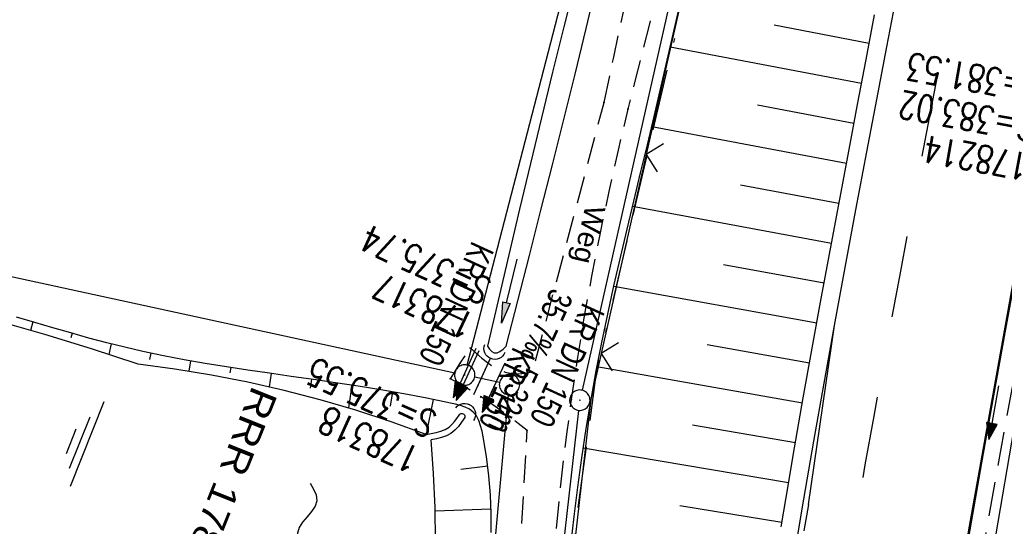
# Model space of a CAD drawing. Extents: x 508366 to 508907, y 448017 to 448810.
# Tile 8 of 47: x 508444 to 508516, y 448150 to 448187. Entities that reach past the tile are written whole.
import ezdxf

# ---------------------------------------------------------------- set-up
doc = ezdxf.new("R2010")
doc.units = 0
doc.header["$LTSCALE"] = 10
doc.header["$MEASUREMENT"] = 0
for name, pattern in [('ACAD_ISO16W100', [73, 15, -6.5, 15, -6.5, 15, -7, 1, -7]), ('ACHSE', [5.5, 4, -0.5, 0.5, -0.5]), ('AUSGEZOGEN', [0]), ('LT00', [0]), ('LT02', [0.4, 0.2, -0.2]), ('LT11', [0.3, 0.2, -0.1]), ('LT12', [0.4, 0.3, -0.1]), ('STRICHLINIE2', [0.375, 0.25, -0.125])]:
    doc.linetypes.add(name, pattern=pattern)
doc.layers.get('0').update_dxf_attribs({"linetype": 'LT00'})
for name, color, linetype in [('--EK_FBR', 250, 'LT00'), ('--EK_Halt-Pfeil', 4, 'LT00'), ('--EK_Haltung', 7, 'STRICHLINIE2'), ('--EK_Haltung-Text', 140, 'LT00'), ('--EK_RRB', 181, 'LT00'), ('--EK_RRB_SYMB', 181, 'LT00'), ('--EK_Schacht-Text', 5, 'LT00'), ('--EL_DFK_AB_L', 21, 'LT00'), ('--EL_DFK_AB_P', 7, 'LT00'), ('--EL_Halt-Pfeil', 4, 'LT00'), ('--EL_Haltung', 182, 'STRICHLINIE2'), ('--EL_Haltung-Text', 182, 'LT00'), ('--EL_RRB', 181, 'LT00'), ('--WASSER_NUTZUNG', 180, 'Continuous'), ('-AX-093', 35, 'ACHSE'), ('BAB-KABEL', 220, 'ACAD_ISO16W100'), ('DFK_AB_FLNR', 7, 'Continuous'), ('DFK_AB_L', 21, 'LT00'), ('DFK_AB_P', 7, 'LT00'), ('DFK_KATASTER', 250, 'LT00'), ('DL', 182, 'LT12'), ('DL_PFEIL', 201, 'LT00'), ('DL_TEXT', 182, 'LT00'), ('FELDWEG_TEXT', 250, 'Continuous'), ('PFEIL', 140, 'AUSGEZOGEN'), ('RRB_TEXT', 184, 'Continuous'), ('V125_AFBR_BAB', 250, 'LT00'), ('V125_BOESCH', 250, 'LT00'), ('V125_BOSCHUNG', 250, 'LT00'), ('V125_FELDWEG', 250, 'LT11'), ('V125_GRABEN', 250, 'LT00'), ('V125_H_BORD', 8, 'LT00'), ('V125_LD_MARK', 250, 'LT00'), ('V125_LG_MARK', 250, 'LT02'), ('V125_RAUHGE', 250, 'LT00'), ('V125_UK_DURCH', 182, 'LT00'), ('V125_ZAUN', 40, 'LT00')]:
    doc.layers.add(name, color=color, linetype=linetype)
doc.styles.add('Beschrift', font='ARIAL.TTF')
doc.styles.add('Haltungsbeschriftung', font='ARIAL.TTF', dxfattribs={"width": 0.75})
doc.styles.add('schachtbeschriftung', font='romans.shx', dxfattribs={"width": 0.75, "height": 2})
doc.styles.get("Standard").update_dxf_attribs({"font": 'ARIAL.TTF'})
doc.styles.add('UNIR-H', font='unir_h.shx', dxfattribs={"width": 0.8})

# ---------------------------------------------------------------- blocks, each defined once
blk = doc.blocks.new('SYMB7250')
at = {"color": 0, "linetype": 'ByBlock'}
for points in [[(-0.25, 0.28), (-0.208333, 0.308889), (-0.166667, 0.331111), (-0.125, 0.34), (-0.083333, 0.331111), (-0.041667, 0.308889), (0, 0.28)], [(0, 0.28), (0.041667, 0.251111), (0.083333, 0.228889), (0.125, 0.22), (0.166667, 0.228889), (0.208333, 0.251111), (0.25, 0.28)], [(-0.74, 0), (-0.698333, 0.028889), (-0.656667, 0.051111), (-0.615, 0.06), (-0.573333, 0.051111), (-0.531667, 0.028889), (-0.49, 0)], [(-0.49, 0), (-0.448333, -0.028889), (-0.406667, -0.051111), (-0.365, -0.06), (-0.323333, -0.051111), (-0.281667, -0.028889), (-0.24, 0)], [(0.24, 0), (0.281667, 0.028889), (0.323333, 0.051111), (0.365, 0.06), (0.406667, 0.051111), (0.448333, 0.028889), (0.49, 0)], [(0.49, 0), (0.531667, -0.028889), (0.573333, -0.051111), (0.615, -0.06), (0.656667, -0.051111), (0.698333, -0.028889), (0.74, 0)], [(-0.25, -0.28), (-0.208333, -0.251111), (-0.166667, -0.228889), (-0.125, -0.22), (-0.083333, -0.228889), (-0.041667, -0.251111), (0, -0.28)], [(0, -0.28), (0.041667, -0.308889), (0.083333, -0.331111), (0.125, -0.34), (0.166667, -0.331111), (0.208333, -0.308889), (0.25, -0.28)]]:
    blk.add_lwpolyline(points, dxfattribs=at)
blk = doc.blocks.new('SYMB0003')
at = {"color": 0, "linetype": 'ByBlock'}
for p, q in [((-0.015712, 0), (0.010166, 0.012015)), ((0, -0.021257), (-0.015712, 0)), ((0.010166, 0.012015), (0, -0.021257))]:
    blk.add_line(p, q, dxfattribs=at)
for points in [[(-0.031395, 0.499013), (-0.093691, 0.491144), (-0.154509, 0.475528), (-0.21289, 0.452414), (-0.267913, 0.422164), (-0.318712, 0.385257), (-0.364484, 0.342274), (-0.404509, 0.293893), (-0.438154, 0.240877), (-0.464888, 0.184062), (-0.484292, 0.124345), (-0.496058, 0.062667), (-0.5, 0)], [(0.5, 0), (0.496057, 0.062667), (0.484292, 0.124345), (0.464888, 0.184062), (0.438153, 0.240877), (0.404509, 0.293893), (0.364484, 0.342274), (0.318712, 0.385257), (0.267913, 0.422164), (0.21289, 0.452414), (0.154509, 0.475528), (0.093691, 0.491144), (0.031395, 0.499013), (-0.031395, 0.499013)], [(-0.5, 0), (-0.496058, -0.062667), (-0.484292, -0.124345), (-0.464888, -0.184062), (-0.438154, -0.240877), (-0.404509, -0.293893), (-0.364485, -0.342274), (-0.318712, -0.385257), (-0.267914, -0.422164), (-0.21289, -0.452414), (-0.154509, -0.475529), (-0.093691, -0.491144), (-0.031395, -0.499014), (0.031395, -0.499014)], [(0.031395, -0.499014), (0.093691, -0.491144), (0.154509, -0.475529), (0.21289, -0.452414), (0.267914, -0.422164), (0.318712, -0.385257), (0.364485, -0.342274), (0.404509, -0.293893), (0.438154, -0.240877), (0.464889, -0.184062), (0.484292, -0.124345), (0.496058, -0.062667), (0.5, 0)]]:
    blk.add_lwpolyline(points, dxfattribs=at)
blk = doc.blocks.new('Pfreil3')
at = {"layer": 'PFEIL'}
blk.add_hatch(color=256, dxfattribs=at).paths.add_polyline_path([(-1.549, 0.273), (-1.549, -0.273), (0, 0)])
for p, q in [((-1.549, 0), (-4.831, 0)), ((-1.549, -0.273), (-1.549, 0.273)), ((-1.549, 0.273), (0, 0)), ((0, 0), (-1.549, -0.273))]:
    blk.add_line(p, q, dxfattribs=at)
blk = doc.blocks.new('SYMB0011')
at = {"color": 0, "linetype": 'ByBlock'}
for p, q in [((0.5, 0), (-0.5, 0)), ((0, 0.5), (0, -0.5))]:
    blk.add_line(p, q, dxfattribs=at)
blk = doc.blocks.new('SYMB0024')
at = {"color": 0, "linetype": 'ByBlock'}
for p, q in [((-0.5, 0.5), (0, 0)), ((0, 0), (0.5, 0.5))]:
    blk.add_line(p, q, dxfattribs=at)
blk = doc.blocks.new('SYMB1107')
at = {"color": 0, "linetype": 'ByBlock'}
for points in [[(-0.2, 0), (-0.196157, 0.039018), (-0.184776, 0.076537), (-0.166294, 0.111114), (-0.141421, 0.141421), (-0.111114, 0.166294), (-0.076537, 0.184776), (-0.039018, 0.196157), (0, 0.2)], [(0, 0.2), (0.039018, 0.196157), (0.076537, 0.184776), (0.111114, 0.166294), (0.141421, 0.141421), (0.166294, 0.111114), (0.184776, 0.076537), (0.196157, 0.039018), (0.2, 0)]]:
    blk.add_lwpolyline(points, dxfattribs=at)
blk = doc.blocks.new('SYMB0070')
at = {"color": 0, "linetype": 'ByBlock'}
for p, q in [((-0.5, 0), (0.2, 0)), ((0.5, 0), (0.2, 0.1)), ((0.2, 0.1), (0.2, 0)), ((0.468, 0), (0.21, 0.086)), ((0.21, 0.086), (0.21, -0.086)), ((0.21, -0.086), (0.468, 0)), ((0.22, -0.072), (0.437, 0)), ((0.23, -0.058), (0.405, 0)), ((0.24, -0.045), (0.374, 0)), ((0.342, 0), (0.25, 0.031)), ((0.25, 0.031), (0.25, -0.031)), ((0.25, -0.031), (0.342, 0)), ((0.26, -0.017), (0.31, 0)), ((0.27, -0.003), (0.279, 0))]:
    blk.add_line(p, q, dxfattribs=at)
for points in [[(0.2, 0), (0.2, -0.1), (0.5, 0)], [(0.437, 0), (0.22, 0.072), (0.22, -0.072)], [(0.405, 0), (0.23, 0.058), (0.23, -0.058)], [(0.374, 0), (0.24, 0.045), (0.24, -0.045)], [(0.31, 0), (0.26, 0.017), (0.26, -0.017)], [(0.279, 0), (0.27, 0.003), (0.27, -0.003)]]:
    blk.add_lwpolyline(points, dxfattribs=at)
blk = doc.blocks.new('WASSER2')
at = {"layer": '--EK_RRB_SYMB'}
for p, q in [((-0.3349, 0), (0.3349, 0)), ((-0.1913, -0.0543), (0.2151, -0.0543)), ((-0.071, -0.1164), (0.123, -0.1164))]:
    blk.add_line(p, q, dxfattribs=at)

msp = doc.modelspace()

# ---------------------------------------------------------------- linework, layer by layer
at = {"layer": '--EK_FBR', "color": 2}
for points in [[(508626.469, 448497.705), (508616.197, 448476.875), (508605.921, 448454.856), (508595.874, 448432.15), (508586.568, 448410.009), (508577.699, 448387.484), (508569.382, 448364.954), (508561.383, 448342.031), (508553.96, 448319.302), (508546.614, 448295.314), (508539.721, 448270.71), (508533.566, 448247.002), (508527.759, 448222.598), (508522.528, 448198.422), (508517.808, 448174.187), (508513.382, 448149.598), (508509.347, 448125.186), (508505.724, 448100.686)], [(508503.544, 448164.613), (508504.324, 448168.866), (508505.114, 448173.118), (508505.912, 448177.368), (508506.642, 448181.227), (508507.379, 448185.085), (508508.126, 448188.941)]]:
    msp.add_lwpolyline(points, dxfattribs=at)
at = {"layer": '--EK_FBR', "linetype": 'LT11', "flags": 128}
for points in [[(508486.593, 448181.009), (508487.303, 448184.333), (508488.015, 448187.657), (508488.731, 448190.98), (508489.453, 448194.302), (508490.183, 448197.622), (508490.924, 448200.94), (508491.677, 448204.255), (508492.31, 448206.989), (508492.955, 448209.72), (508493.615, 448212.447), (508494.294, 448215.169), (508494.993, 448217.886), (508495.715, 448220.597), (508496.463, 448223.3), (508497.176, 448225.782), (508497.911, 448228.259), (508498.663, 448230.73), (508499.431, 448233.197), (508500.211, 448235.66), (508501.001, 448238.121), (508501.796, 448240.58), (508502.594, 448243.038)], [(508482.062, 448137.732), (508482.252, 448140.121), (508482.446, 448142.509), (508482.647, 448144.896), (508482.858, 448147.282), (508483.084, 448149.666), (508483.327, 448152.048), (508483.591, 448154.427), (508483.88, 448156.803), (508484.197, 448159.175), (508484.655, 448162.247), (508485.163, 448165.311), (508485.719, 448168.368), (508486.32, 448171.417), (508486.964, 448174.457), (508487.647, 448177.49), (508488.367, 448180.513), (508488.879, 448182.577), (508489.404, 448184.638), (508489.938, 448186.696), (508490.478, 448188.752), (508491.02, 448190.808), (508491.561, 448192.864), (508492.098, 448194.921), (508492.626, 448196.979), (508493.144, 448199.041), (508493.646, 448201.106), (508494.13, 448203.176), (508494.529, 448204.954), (508494.915, 448206.734), (508495.294, 448208.517), (508495.667, 448210.3), (508496.039, 448212.084), (508496.414, 448213.867), (508496.796, 448215.649), (508497.187, 448217.427), (508497.593, 448219.202), (508498.016, 448220.972), (508498.46, 448222.736), (508498.989, 448224.716), (508499.546, 448226.688), (508500.129, 448228.653), (508500.734, 448230.613), (508501.358, 448232.567), (508501.998, 448234.517), (508502.65, 448236.464), (508503.312, 448238.408), (508503.981, 448240.351), (508504.652, 448242.292)], [(508476.781, 448162.938), (508477.187, 448162.572), (508477.597, 448162.218), (508478.013, 448161.889), (508478.439, 448161.599), (508478.877, 448161.36), (508479.331, 448161.185), (508479.803, 448161.086), (508480.175, 448161.067), (508480.556, 448161.087), (508480.943, 448161.132), (508481.334, 448161.19), (508486.593, 448181.009)], [(508475.309, 448160.693), (508475.662, 448161.272), (508476.025, 448161.845), (508476.398, 448162.395), (508476.781, 448162.938)], [(508479.878, 448138.072), (508480.939, 448156.894), (508480.271, 448157.41), (508479.599, 448157.92), (508478.921, 448158.421), (508478.233, 448158.907), (508477.533, 448159.374), (508476.801, 448159.828), (508476.058, 448160.265), (508475.309, 448160.693)]]:
    msp.add_lwpolyline(points, dxfattribs=at)
at = {"layer": '--EK_FBR'}
msp.add_lwpolyline([(508500.536, 448147.443), (508501.281, 448151.841), (508502.02, 448156.101), (508502.775, 448160.358), (508503.544, 448164.613)], dxfattribs=at)
at = {"layer": '--EK_Haltung'}
for p, q in [((508520.641, 448182.609), (508511.798, 448133.435)), ((508478.25, 448162.237), (508476.654, 448158.765))]:
    msp.add_line(p, q, dxfattribs=at)
at = {"layer": '--EK_RRB'}
msp.add_lwpolyline([(508478.285, 448149.393), (508478.284, 448150.765), (508478.232, 448152.152), (508478.122, 448153.555), (508477.95, 448154.976), (508477.708, 448156.416), (508477.623, 448156.835), (508477.519, 448157.241), (508477.384, 448157.62), (508477.206, 448157.959), (508476.974, 448158.244), (508476.705, 448158.448), (508476.392, 448158.606), (508476.044, 448158.728), (508475.675, 448158.826), (508475.295, 448158.911), (508473.574, 448159.265), (508471.87, 448159.585), (508470.183, 448159.878), (508468.511, 448160.147), (508466.857, 448160.399), (508465.218, 448160.638), (508463.596, 448160.869), (508461.99, 448161.097), (508460.4, 448161.328), (508458.826, 448161.567), (508457.268, 448161.817), (508455.725, 448162.086), (508454.199, 448162.377), (508452.688, 448162.697), (508451.359, 448163.006), (508450.037, 448163.339), (508448.719, 448163.69), (508447.4, 448164.058), (508446.076, 448164.438), (508444.742, 448164.827), (508443.394, 448165.222)], dxfattribs=at)
at = {"layer": '--EL_DFK_AB_L'}
for p, q in [((508498.966, 448221.857), (508484.975, 448159.849)), ((508425.173, 448172.068), (508475.617, 448161.128)), ((508478.907, 448160.416), (508477.084, 448160.812)), ((508476.689, 448128.156), (508479.572, 448159.513)), ((508479.715, 448114.045), (508484.726, 448158.372))]:
    msp.add_line(p, q, dxfattribs=at)
at = {"layer": '--EL_Haltung'}
for p, q in [((508520.641, 448182.609), (508511.798, 448133.435)), ((508478.25, 448162.237), (508476.654, 448158.765))]:
    msp.add_line(p, q, dxfattribs=at)
at = {"layer": '--EL_RRB'}
msp.add_lwpolyline([(508478.285, 448149.393), (508478.284, 448150.765), (508478.232, 448152.152), (508478.122, 448153.555), (508477.95, 448154.976), (508477.708, 448156.416), (508477.623, 448156.835), (508477.519, 448157.241), (508477.384, 448157.62), (508477.206, 448157.959), (508476.974, 448158.244), (508476.705, 448158.448), (508476.392, 448158.606), (508476.044, 448158.728), (508475.675, 448158.826), (508475.295, 448158.911), (508473.574, 448159.265), (508471.87, 448159.585), (508470.183, 448159.878), (508468.511, 448160.147), (508466.857, 448160.399), (508465.218, 448160.638), (508463.596, 448160.869), (508461.99, 448161.097), (508460.4, 448161.328), (508458.826, 448161.567), (508457.268, 448161.817), (508455.725, 448162.086), (508454.199, 448162.377), (508452.688, 448162.697), (508451.359, 448163.006), (508450.037, 448163.339), (508448.719, 448163.69), (508447.4, 448164.058), (508446.076, 448164.438), (508444.742, 448164.827), (508443.394, 448165.222)], dxfattribs=at)
at = {"layer": '-AX-093', "ltscale": 0.2}
msp.add_lwpolyline([(508524.021, 448195.408), (508522.099, 448185.833), (508520.245, 448176.246), (508518.456, 448166.646), (508516.731, 448157.034), (508515.069, 448147.411), (508513.467, 448137.778), (508511.925, 448128.136), (508510.44, 448118.484), (508509.011, 448108.824), (508507.637, 448099.156), (508506.316, 448089.48), (508505.047, 448079.798), (508503.827, 448070.109), (508503.596, 448068.203)], dxfattribs=at)
at = {"layer": 'BAB-KABEL', "ltscale": 0.03, "flags": 128}
msp.add_lwpolyline([(508761.637, 448761.991), (508761.413, 448761.665), (508751.074, 448746.056), (508734.064, 448723.741), (508723.724, 448711.345), (508718.212, 448704.459), (508713.613, 448696.376), (508686.717, 448654.757), (508671.534, 448637.703), (508644.305, 448608.039), (508629.576, 448591.601), (508628.23, 448590.167), (508627.243, 448588.193), (508626.505, 448585.996), (508630.756, 448580.349), (508635.557, 448574.979), (508645.734, 448563.785), (508632.922, 448541.342), (508625.71, 448528.169), (508618.608, 448514.09), (508612.89, 448501.411), (508605.911, 448486.638), (508596.525, 448468.082), (508590.352, 448454.717), (508583.484, 448438.345), (508575.927, 448420.369), (508569.566, 448404.62), (508561.374, 448379.926), (508559.189, 448373.378), (508539.254, 448373.924), (508535.422, 448332.257), (508534.583, 448325.665), (508534.174, 448323.891), (508530.897, 448314.887), (508523.651, 448292.891), (508510.802, 448255.585), (508499.723, 448218.809), (508491.79, 448185.85), (508486.047, 448161.381), (508483.035, 448139.227), (508479.751, 448113.403), (508481.527, 448103.17), (508480.164, 448094.262), (508478.935, 448090.579), (508477.433, 448087.401), (508476.34, 448080.034), (508476.228, 448079.151)], dxfattribs=at)
at = {"layer": 'DFK_AB_L'}
for p, q in [((508498.966, 448221.857), (508484.975, 448159.849)), ((508425.173, 448172.068), (508475.617, 448161.128)), ((508478.907, 448160.416), (508477.084, 448160.812)), ((508476.689, 448128.156), (508479.572, 448159.513)), ((508479.715, 448114.045), (508484.726, 448158.372))]:
    msp.add_line(p, q, dxfattribs=at)
at = {"layer": 'DFK_KATASTER'}
msp.add_line((508476.539, 448161.695), (508492.492, 448223.253), dxfattribs=at)
at = {"layer": 'DL'}
msp.add_line((508478.25, 448162.237), (508476.654, 448158.765), dxfattribs=at)
at = {"layer": 'V125_AFBR_BAB', "color": 0}
for points in [[(508626.469, 448497.705), (508616.197, 448476.875), (508605.921, 448454.856), (508595.874, 448432.15), (508586.568, 448410.009), (508577.699, 448387.484), (508569.382, 448364.954), (508561.383, 448342.031), (508553.96, 448319.302), (508546.614, 448295.314), (508539.721, 448270.71), (508533.566, 448247.002), (508527.759, 448222.598), (508522.528, 448198.422), (508517.808, 448174.187), (508513.382, 448149.598), (508509.347, 448125.186), (508505.724, 448100.686)], [(508503.544, 448164.613), (508504.324, 448168.866), (508505.114, 448173.118), (508505.912, 448177.368), (508506.642, 448181.227), (508507.379, 448185.085), (508508.126, 448188.941)]]:
    msp.add_lwpolyline(points, dxfattribs=at)
at = {"layer": 'V125_AFBR_BAB'}
msp.add_lwpolyline([(508500.536, 448147.443), (508501.281, 448151.841), (508502.02, 448156.101), (508502.775, 448160.358), (508503.544, 448164.613)], dxfattribs=at)
at = {"layer": 'V125_BOESCH'}
for points in [[(508483.1, 448137.568), (508483.295, 448139.739), (508483.493, 448141.909), (508483.698, 448144.078), (508483.914, 448146.244), (508484.145, 448148.409), (508484.393, 448150.571), (508484.662, 448152.728), (508484.956, 448154.882), (508485.279, 448157.031), (508485.634, 448159.175), (508486.015, 448161.269), (508486.425, 448163.359), (508486.861, 448165.444), (508487.319, 448167.525), (508487.794, 448169.604), (508488.281, 448171.68), (508488.777, 448173.755), (508489.278, 448175.829), (508489.779, 448177.903), (508490.275, 448179.978), (508490.95, 448182.848), (508491.61, 448185.72), (508492.259, 448188.595)], [(508499.614, 448149.819), (508499.972, 448151.961), (508500.598, 448155.623), (508501.239, 448159.284), (508501.895, 448162.942), (508502.561, 448166.598), (508503.237, 448170.253), (508503.919, 448173.906), (508504.606, 448177.559), (508505.229, 448180.857), (508505.855, 448184.154), (508506.486, 448187.449)], [(508473.511, 448156.607), (508470.941, 448157.533), (508468.344, 448158.38), (508465.722, 448159.146), (508463.077, 448159.832), (508460.413, 448160.437), (508457.732, 448160.96), (508455.035, 448161.401), (508452.327, 448161.759), (508448.912, 448162.883), (508445.476, 448163.941), (508442.02, 448164.934)], [(508478.285, 448149.393), (508478.284, 448150.765), (508478.232, 448152.152), (508478.122, 448153.555), (508477.95, 448154.976), (508477.708, 448156.416), (508477.623, 448156.835), (508477.519, 448157.241), (508477.384, 448157.62), (508477.206, 448157.959), (508476.974, 448158.244), (508476.705, 448158.448), (508476.392, 448158.606), (508476.044, 448158.728), (508475.675, 448158.826), (508475.295, 448158.911), (508473.574, 448159.265), (508471.87, 448159.585), (508470.183, 448159.878), (508468.511, 448160.147), (508466.857, 448160.399), (508465.218, 448160.638), (508463.596, 448160.869), (508461.99, 448161.097), (508460.4, 448161.328), (508458.826, 448161.567), (508457.268, 448161.817), (508455.725, 448162.086), (508454.199, 448162.377), (508452.688, 448162.697), (508451.359, 448163.006), (508450.037, 448163.339), (508448.719, 448163.69), (508447.4, 448164.058), (508446.076, 448164.438), (508444.742, 448164.827), (508443.394, 448165.222)], [(508473.627, 448138.794), (508473.883, 448141.273), (508474.066, 448143.758), (508474.175, 448146.248), (508474.211, 448148.74), (508474.174, 448151.232), (508474.063, 448153.722), (508473.879, 448156.208)]]:
    msp.add_lwpolyline(points, dxfattribs=at)
at = {"layer": 'V125_BOSCHUNG'}
for p, q in [((508506.081, 448185.335), (508499.105, 448186.678)), ((508505.521, 448182.401), (508491.464, 448185.08)), ((508504.963, 448179.453), (508497.876, 448180.804)), ((508504.41, 448176.518), (508490.095, 448179.22)), ((508503.859, 448173.583), (508496.624, 448174.935)), ((508503.31, 448170.647), (508488.681, 448173.353)), ((508502.766, 448167.71), (508495.375, 448169.064)), ((508502.227, 448164.772), (508487.309, 448167.479)), ((508444.602, 448164.868), (508444.424, 448164.251)), ((508447.479, 448164.035), (508447.39, 448163.711)), ((508450.364, 448163.255), (508450.173, 448162.476)), ((508501.697, 448161.846), (508494.181, 448163.183)), ((508453.267, 448162.571), (508453.172, 448162.119)), ((508456.197, 448162.002), (508456.063, 448161.242)), ((508459.149, 448161.517), (508459.087, 448161.118)), ((508501.173, 448158.906), (508486.071, 448161.564)), ((508462.114, 448161.079), (508461.968, 448160.094)), ((508465.084, 448160.657), (508464.989, 448160.013)), ((508468.057, 448160.217), (508467.798, 448158.546)), ((508471.036, 448159.732), (508470.855, 448158.678)), ((508474.021, 448159.176), (508473.508, 448156.609)), ((508500.659, 448155.977), (508493.096, 448157.282)), ((508500.156, 448153.047), (508485.061, 448155.596)), ((508478.044, 448154.257), (508476.052, 448154.019)), ((508499.663, 448150.114), (508492.154, 448151.356)), ((508478.276, 448151.1), (508474.18, 448150.964))]:
    msp.add_line(p, q, dxfattribs=at)
at = {"layer": 'V125_FELDWEG', "flags": 128}
for points in [[(508486.593, 448181.009), (508487.303, 448184.333), (508488.015, 448187.657), (508488.731, 448190.98), (508489.453, 448194.302), (508490.183, 448197.622), (508490.924, 448200.94), (508491.677, 448204.255), (508492.31, 448206.989), (508492.955, 448209.72), (508493.615, 448212.447), (508494.294, 448215.169), (508494.993, 448217.886), (508495.715, 448220.597), (508496.463, 448223.3), (508497.176, 448225.782), (508497.911, 448228.259), (508498.663, 448230.73), (508499.431, 448233.197), (508500.211, 448235.66), (508501.001, 448238.121), (508501.796, 448240.58), (508502.594, 448243.038)], [(508482.062, 448137.732), (508482.252, 448140.121), (508482.446, 448142.509), (508482.647, 448144.896), (508482.858, 448147.282), (508483.084, 448149.666), (508483.327, 448152.048), (508483.591, 448154.427), (508483.88, 448156.803), (508484.197, 448159.175), (508484.655, 448162.247), (508485.163, 448165.311), (508485.719, 448168.368), (508486.32, 448171.417), (508486.964, 448174.457), (508487.647, 448177.49), (508488.367, 448180.513), (508488.879, 448182.577), (508489.404, 448184.638), (508489.938, 448186.696), (508490.478, 448188.752), (508491.02, 448190.808), (508491.561, 448192.864), (508492.098, 448194.921), (508492.626, 448196.979), (508493.144, 448199.041), (508493.646, 448201.106), (508494.13, 448203.176), (508494.529, 448204.954), (508494.915, 448206.734), (508495.294, 448208.517), (508495.667, 448210.3), (508496.039, 448212.084), (508496.414, 448213.867), (508496.796, 448215.649), (508497.187, 448217.427), (508497.593, 448219.202), (508498.016, 448220.972), (508498.46, 448222.736), (508498.989, 448224.716), (508499.546, 448226.688), (508500.129, 448228.653), (508500.734, 448230.613), (508501.358, 448232.567), (508501.998, 448234.517), (508502.65, 448236.464), (508503.312, 448238.408), (508503.981, 448240.351), (508504.652, 448242.292)], [(508476.781, 448162.938), (508477.187, 448162.572), (508477.597, 448162.218), (508478.013, 448161.889), (508478.439, 448161.599), (508478.877, 448161.36), (508479.331, 448161.185), (508479.803, 448161.086), (508480.175, 448161.067), (508480.556, 448161.087), (508480.943, 448161.132), (508481.334, 448161.19), (508486.593, 448181.009)], [(508475.309, 448160.693), (508475.662, 448161.272), (508476.025, 448161.845), (508476.398, 448162.395), (508476.781, 448162.938)], [(508479.878, 448138.072), (508480.939, 448156.894), (508480.271, 448157.41), (508479.599, 448157.92), (508478.921, 448158.421), (508478.233, 448158.907), (508477.533, 448159.374), (508476.801, 448159.828), (508476.058, 448160.265), (508475.309, 448160.693)]]:
    msp.add_lwpolyline(points, dxfattribs=at)
at = {"layer": 'V125_GRABEN'}
for points in [[(508484.355, 448189.4), (508483.643, 448186.576), (508482.812, 448183.227), (508481.993, 448179.875), (508481.186, 448176.52), (508480.387, 448173.164), (508479.594, 448169.805), (508478.805, 448166.446), (508478.019, 448163.086)], [(508479.395, 448163.081), (508480.25, 448166.413), (508481.104, 448169.746), (508481.954, 448173.08), (508482.797, 448176.415), (508483.633, 448179.752), (508484.458, 448183.092), (508485.271, 448186.435), (508485.852, 448188.855)], [(508478.019, 448163.086), (508478.179, 448162.868), (508478.344, 448162.69), (508478.519, 448162.588), (508478.722, 448162.596), (508478.939, 448162.702), (508479.165, 448162.875), (508479.395, 448163.081)]]:
    msp.add_lwpolyline(points, dxfattribs=at)
at = {"layer": 'V125_H_BORD'}
msp.add_lwpolyline([(508505.87, 448100.725), (508506.367, 448104.222), (508506.867, 448107.719), (508507.37, 448111.215), (508507.878, 448114.711), (508508.395, 448118.205), (508508.921, 448121.698), (508509.458, 448125.189), (508510.101, 448129.261), (508510.761, 448133.331), (508511.434, 448137.399), (508512.12, 448141.465), (508512.815, 448145.529), (508513.519, 448149.592), (508514.379, 448154.512), (508515.25, 448159.431), (508516.133, 448164.348), (508517.029, 448169.262), (508517.94, 448174.174), (508519.201, 448180.829), (508520.493, 448187.477)], dxfattribs=at)
at = {"layer": 'V125_LD_MARK'}
msp.add_line((508501.62, 448151.443), (508503.544, 448164.613), dxfattribs=at)
msp.add_lwpolyline([(508501.62, 448151.443), (508501.281, 448149.508)], dxfattribs=at)
at = {"layer": 'V125_LG_MARK', "ltscale": 3, "flags": 128}
msp.add_lwpolyline([(508535.873, 448288.019), (508535.023, 448284.978), (508534.176, 448281.937), (508533.332, 448278.894), (508532.494, 448275.85), (508531.664, 448272.804), (508530.375, 448267.996), (508529.108, 448263.182), (508527.864, 448258.362), (508526.639, 448253.538), (508525.433, 448248.708), (508523.95, 448242.664), (508522.494, 448236.614), (508521.068, 448230.556), (508519.672, 448224.492), (508518.624, 448219.841), (508517.596, 448215.186), (508516.588, 448210.526), (508515.602, 448205.862), (508514.64, 448201.193), (508513.908, 448197.56), (508513.189, 448193.925), (508512.481, 448190.288), (508511.781, 448186.649), (508511.088, 448183.009), (508510.4, 448179.368), (508509.714, 448175.726), (508509.046, 448172.169), (508508.38, 448168.612), (508507.719, 448165.054), (508507.063, 448161.495), (508506.415, 448157.934), (508505.776, 448154.372), (508505.149, 448150.808), (508504.406, 448146.489), (508503.679, 448142.167), (508502.968, 448137.843), (508502.271, 448133.516), (508501.585, 448129.187), (508500.909, 448124.857), (508500.302, 448120.918), (508499.703, 448116.978), (508499.113, 448113.036), (508498.533, 448109.093), (508497.966, 448105.149), (508497.412, 448101.202), (508497.143, 448099.252), (508496.877, 448097.301), (508496.612, 448095.35)], dxfattribs=at)
at = {"layer": 'V125_RAUHGE'}
for points in [[(508473.511, 448156.607), (508473.881, 448156.667), (508474.242, 448156.739), (508474.587, 448156.835), (508474.909, 448156.966), (508475.198, 448157.145), (508475.407, 448157.332), (508475.595, 448157.547), (508475.77, 448157.782), (508475.939, 448158.027)], [(508476.351, 448157.844), (508476.123, 448157.509), (508475.884, 448157.19), (508475.623, 448156.905), (508475.329, 448156.669), (508475.003, 448156.498), (508474.646, 448156.375), (508474.268, 448156.283), (508473.879, 448156.208)], [(508475.939, 448158.027), (508475.98, 448158.079), (508476.035, 448158.116), (508476.098, 448158.137), (508476.164, 448158.138), (508476.227, 448158.12), (508476.283, 448158.085), (508476.326, 448158.035), (508476.353, 448157.975), (508476.362, 448157.909), (508476.351, 448157.844)]]:
    msp.add_lwpolyline(points, dxfattribs=at)
at = {"layer": 'V125_ZAUN'}
for p, q in [((508493, 448191.804), (508489.695, 448177.172)), ((508489.695, 448177.172), (508486.389, 448162.541))]:
    msp.add_line(p, q, dxfattribs=at)
msp.add_lwpolyline([(508486.389, 448162.541), (508485.628, 448159.169), (508484.324, 448147.7)], dxfattribs=at)

# ---------------------------------------------------------------- block references
at = {"layer": '--EK_Halt-Pfeil', "yscale": 4, "zscale": 4}
for p, xscale, rotation in [((508476.339, 448161.1), 4.000000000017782, 245.3195900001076), ((508515.235, 448158.198), 3.999999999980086, 259.8041699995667)]:
    msp.add_blockref('SYMB0070', p, dxfattribs=dict(at, xscale=xscale, rotation=rotation))
at = {"layer": '--EK_RRB_SYMB', "xscale": 10.00000000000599, "yscale": 9.99999999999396, "zscale": 10, "rotation": 248.1913645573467}
msp.add_blockref('WASSER2', (508448.573, 448155.888), dxfattribs=at)
at = {"layer": '--EL_DFK_AB_P', "xscale": 1.500000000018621, "yscale": 1.5, "zscale": 1.5, "rotation": 264.7377099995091}
for p in [(508476.35, 448160.967), (508479.64, 448160.26), (508484.81, 448159.119)]:
    msp.add_blockref('SYMB0003', p, dxfattribs=at)
at = {"layer": '--EL_Halt-Pfeil', "yscale": 4, "zscale": 4}
for p, xscale, rotation in [((508478.462, 448160.031), 4.000000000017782, 245.3195900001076), ((508515.235, 448158.198), 3.999999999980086, 259.8041699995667)]:
    msp.add_blockref('SYMB0070', p, dxfattribs=dict(at, xscale=xscale, rotation=rotation))
at = {"layer": '--WASSER_NUTZUNG', "xscale": 9.999999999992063, "yscale": 9.999999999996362, "zscale": 10, "rotation": 264.7376999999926}
msp.add_blockref('SYMB7250', (508464.306, 448145.66), dxfattribs=at)
at = {"layer": 'DFK_AB_P', "xscale": 1.500000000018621, "yscale": 1.5, "zscale": 1.5, "rotation": 264.7377099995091}
for p in [(508476.35, 448160.967), (508479.64, 448160.26), (508484.81, 448159.119)]:
    msp.add_blockref('SYMB0003', p, dxfattribs=at)
at = {"layer": 'DL_PFEIL', "xscale": 4.000000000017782, "yscale": 4, "zscale": 4, "rotation": 245.3195900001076}
msp.add_blockref('SYMB0070', (508476.544, 448160.918), dxfattribs=at)
at = {"layer": 'PFEIL', "rotation": 256.3290554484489}
msp.add_blockref('Pfreil3', (508479.057, 448164.781), dxfattribs=at)
at = {"layer": 'V125_FELDWEG', "xscale": 0.09999999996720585, "yscale": 0.09999999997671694, "zscale": 0.1, "rotation": 248.1984000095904}
for p in [(508486.593, 448181.009), (508488.367, 448180.513), (508476.781, 448162.938), (508476.025, 448161.845), (508481.334, 448161.19), (508475.309, 448160.693), (508479.803, 448161.086), (508477.533, 448159.374), (508484.197, 448159.175), (508480.939, 448156.894)]:
    msp.add_blockref('SYMB0011', p, dxfattribs=at)
at = {"layer": 'V125_UK_DURCH', "yscale": 4, "zscale": 4}
for p, xscale, rotation in [((508478.563, 448162.919), 4.000000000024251, 158.3667720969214), ((508476.341, 448158.083), 3.9999999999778, 324.036537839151)]:
    msp.add_blockref('SYMB1107', p, dxfattribs=dict(at, xscale=xscale, rotation=rotation))
at = {"layer": 'V125_ZAUN', "xscale": 2.099999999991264, "yscale": 2.099999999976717, "zscale": 2.1, "rotation": 257.2691999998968}
for p in [(508489.695, 448177.172), (508486.389, 448162.541)]:
    msp.add_blockref('SYMB0024', p, dxfattribs=at)

# ---------------------------------------------------------------- texts
at = {"layer": '--EK_Haltung-Text', "style": 'Haltungsbeschriftung', "width": 0.75}
for s, p in [('35.7‰ 5.32m', (508482.731, 448167.448)), ('KR DN 150', (508485.057, 448166.378))]:
    msp.add_text(s, height=1.8, rotation=-114.68041, dxfattribs=at).set_placement(p)
at = {"layer": '--EK_Schacht-Text', "style": 'schachtbeschriftung', "width": 0.75}
for s, rotation, p in [('S=381.53', -190.19583, (508518.919, 448182.917)), ('D=383.02', -190.19583, (508518.409, 448180.084)), ('178214', -190.19583, (508517.899, 448177.25)), ('S=375.74', -204.68041, (508478.441, 448167.924)), ('178317', -204.68041, (508477.258, 448165.348)), ('S=375.55', -204.69476, (508474.438, 448158.128)), ('178318', -204.69476, (508473.235, 448155.512))]:
    msp.add_text(s, height=2, rotation=rotation, dxfattribs=at).set_placement(p)
at = {"layer": '--EL_Haltung-Text', "style": 'Haltungsbeschriftung', "width": 0.75}
msp.add_text('KR DN 150', height=1.8, rotation=-114.68041, dxfattribs=at).set_placement((508476.91, 448170.895))
at = {"layer": 'DFK_AB_FLNR', "insert": (508463.403, 448136.838), "char_height": 2.5, "attachment_point": 7, "rotation": 247.42801, "line_spacing_factor": 0.8}
msp.add_mtext('\\pi-7.3073;{\\Q13.754;\\W0.75;BAB-Grund-\\P\\pi-3.3242;stück}', dxfattribs=at)
at = {"layer": 'DL_TEXT', "style": 'Haltungsbeschriftung', "width": 0.75}
msp.add_text('KR 150', height=1.8, rotation=-114.68041, dxfattribs=at).set_placement((508479.943, 448163.115))
at = {"layer": 'FELDWEG_TEXT', "insert": (508484.798, 448173.654), "char_height": 1.5, "attachment_point": 7, "rotation": 257.45446, "style": 'Beschrift'}
msp.add_mtext('Weg', dxfattribs=at)
at = {"layer": 'RRB_TEXT', "insert": (508460.734, 448160.27), "char_height": 2, "attachment_point": 7, "rotation": 248.1984, "style": 'UNIR-H'}
msp.add_mtext('{\\W1.15;RRR 178-1R}', dxfattribs=at)

doc.saveas('drawing.dxf')
